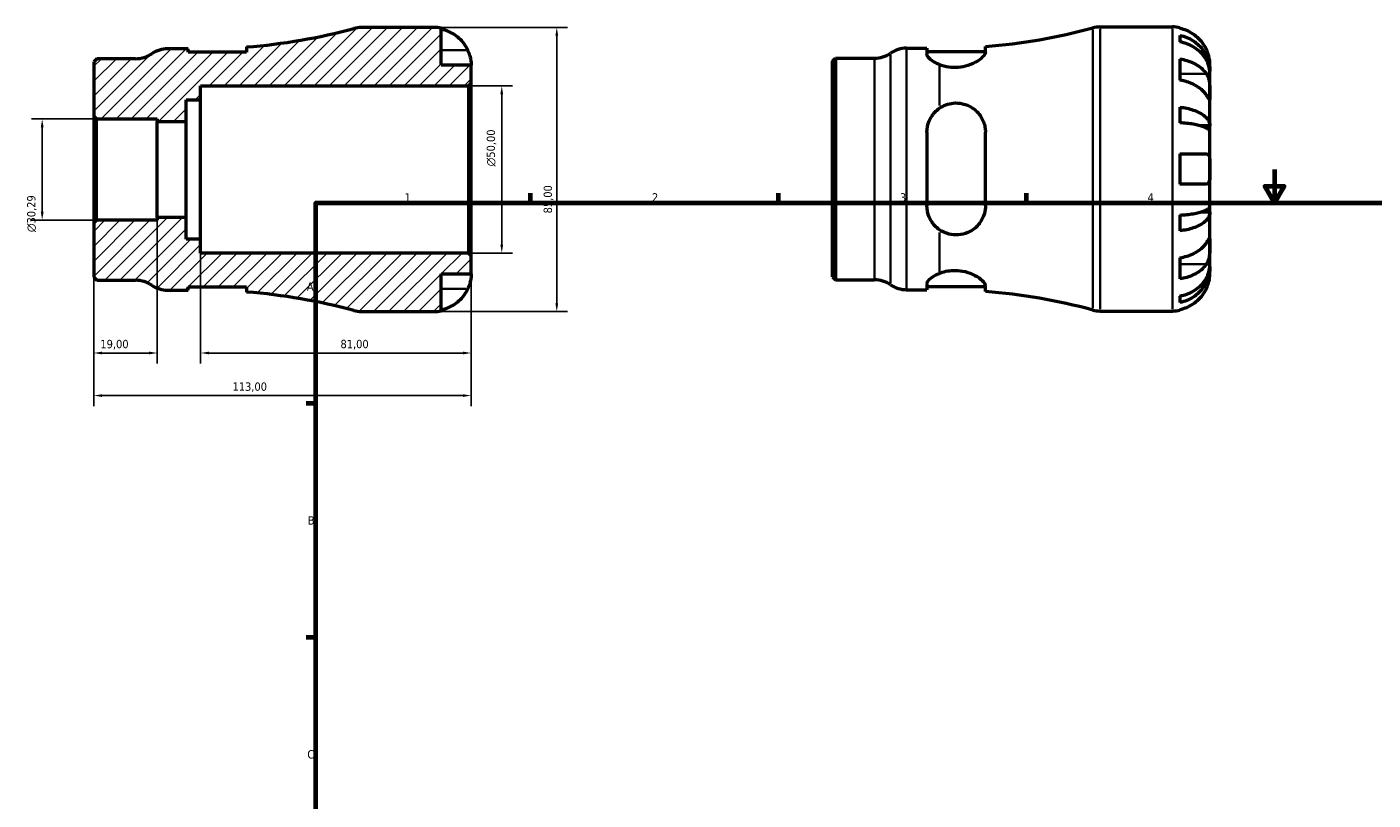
# Model space of a CAD drawing. Header units: millimetres. Extents: x -77 to 666, y 0 to 543.
# Tile 2 of 3: x -77 to 327, y 231 to 463. Entities that reach past the tile are written whole.
import ezdxf

# ---------------------------------------------------------------- set-up
doc = ezdxf.new("R2010")
doc.units = ezdxf.units.MM
for name, color, linetype, lineweight in [('Border (ISO)', 7, 'Continuous', 70), ('Dimension (ISO)', 7, 'Continuous', 25), ('Hatch (ISO)', 7, 'Continuous', 18), ('Visible (ISO)', 7, 'Continuous', 50), ('Visible Narrow (ISO)', 7, 'Continuous', 35)]:
    doc.layers.add(name, color=color, linetype=linetype, lineweight=lineweight)
doc.styles.add('Note Text (ISO)', font='tahoma.ttf')
doc.dimstyles.new('Default (ISO)', dxfattribs={"dimtxt": 2.5, "dimasz": 2.5, "dimexe": 3.175, "dimexo": 0, "dimgap": 0.762, "dimtad": 1, "dimrnd": 1e-08, "dimzin": 0, "dimtxsty": 'Note Text (ISO)', "dimcen": 0.09, "dimdle": 10, "dimclrd": 256, "dimclre": 256, "dimclrt": 232, "dimazin": 0, "dimtfac": 1.40208, "dimtmove": 0, "dimatfit": 3, "dimfxl": 1, "dimtolj": 1, "dimtzin": 0, "dimlwd": -1, "dimlwe": -1, "dimarcsym": 0})

# ---------------------------------------------------------------- blocks, each defined once
blk = doc.blocks.new('Borders Default Border')
at = {"layer": 'Border (ISO)'}
for p, q in [((74.25, 410), (74.25, 412.9)), ((148.5, 410), (148.5, 412.9)), ((222.75, 410), (222.75, 412.9)), ((10, 350), (7.1, 350)), ((10, 280), (7.1, 280))]:
    blk.add_line(p, q, dxfattribs=at)
at = {"layer": 'Border (ISO)', "flags": 128}
for points in [[(297, 420), (297, 410), (294.11, 415), (299.89, 415), (297, 410)], [(10, 10), (10, 410), (584, 410), (584, 10), (10, 10)]]:
    blk.add_lwpolyline(points, dxfattribs=at)
at = {"layer": 'Border (ISO)', "color": 232, "true_color": 0xca0064, "char_height": 2.5, "attachment_point": 7, "style": 'Note Text (ISO)'}
for s, insert in [('1', (36.56, 410.4)), ('2', (110.62, 410.4)), ('3', (184.85, 410.35)), ('4', (259, 410.4)), ('A', (7.29, 383.75)), ('B', (7.59, 313.75)), ('C', (7.43, 243.71))]:
    blk.add_mtext(s, dxfattribs=dict(at, insert=insert))
blk = doc.blocks.new('*D7')
at = {"layer": 'Defpoints', "color": 0, "transparency": 16777216}
for p in [(45.25, 462.5), (45.25, 377.5), (82.12, 377.5)]:
    blk.add_point(p, dxfattribs=at)
at = {"layer": 'Dimension (ISO)', "transparency": 16777216}
for p, q in [((45.25, 462.5), (85.3, 462.5)), ((82.12, 460), (82.12, 380)), ((45.25, 377.5), (85.3, 377.5))]:
    blk.add_line(p, q, dxfattribs=at)
for points in [[(81.7, 460), (82.54, 460), (82.12, 462.5)], [(81.7, 380), (82.54, 380), (82.12, 377.5)]]:
    blk.add_solid(points, dxfattribs=at)
at = {"layer": 'Dimension (ISO)', "color": 232, "true_color": 0xca0064, "transparency": 16777216, "insert": (78.18, 406.86), "char_height": 2.5, "attachment_point": 1, "rotation": 90, "style": 'Note Text (ISO)'}
blk.add_mtext('\\A1;85,00', dxfattribs=at)
blk = doc.blocks.new('*D8')
at = {"layer": 'Defpoints', "color": 0, "transparency": 16777216}
for p in [(55.65, 445), (65.65, 445), (55.65, 395)]:
    blk.add_point(p, dxfattribs=at)
at = {"layer": 'Dimension (ISO)', "transparency": 16777216}
for p, q in [((55.65, 445), (68.82, 445)), ((65.65, 397.5), (65.65, 442.5)), ((55.65, 395), (68.82, 395))]:
    blk.add_line(p, q, dxfattribs=at)
for points in [[(65.23, 442.5), (66.07, 442.5), (65.65, 445)], [(65.23, 397.5), (66.07, 397.5), (65.65, 395)]]:
    blk.add_solid(points, dxfattribs=at)
at = {"layer": 'Dimension (ISO)', "color": 232, "true_color": 0xca0064, "transparency": 16777216, "insert": (61.13, 420.94), "char_height": 2.5, "attachment_point": 1, "rotation": 90, "style": 'Note Text (ISO)'}
blk.add_mtext('\\A1;\\fAIGDT|b0|i0;\\H2.5000;\\ln\\fTahoma|b0|i0;\\H2.5000;50,00', dxfattribs=at)
blk = doc.blocks.new('*D9')
at = {"layer": 'Defpoints', "color": 0, "transparency": 16777216}
for p in [(-56.5, 404), (-37.5, 405.61), (-56.5, 365.09)]:
    blk.add_point(p, dxfattribs=at)
at = {"layer": 'Dimension (ISO)', "transparency": 16777216}
for p, q in [((-56.5, 404), (-56.5, 361.91)), ((-37.5, 405.61), (-37.5, 361.91)), ((-40, 365.09), (-54, 365.09))]:
    blk.add_line(p, q, dxfattribs=at)
for points in [[(-54, 365.51), (-54, 364.67), (-56.5, 365.09)], [(-40, 365.51), (-40, 364.67), (-37.5, 365.09)]]:
    blk.add_solid(points, dxfattribs=at)
at = {"layer": 'Dimension (ISO)', "color": 232, "true_color": 0xca0064, "transparency": 16777216, "insert": (-54.52, 369.02), "char_height": 2.5, "attachment_point": 1, "style": 'Note Text (ISO)'}
blk.add_mtext('\\A1;19,00', dxfattribs=at)
blk = doc.blocks.new('*D10')
at = {"layer": 'Defpoints', "color": 0, "transparency": 16777216}
for p in [(-24.5, 399.17), (56.5, 394.15), (56.5, 365.09)]:
    blk.add_point(p, dxfattribs=at)
at = {"layer": 'Dimension (ISO)', "transparency": 16777216}
for p, q in [((-24.5, 399.17), (-24.5, 361.91)), ((56.5, 394.15), (56.5, 361.91)), ((-22, 365.09), (54, 365.09))]:
    blk.add_line(p, q, dxfattribs=at)
for points in [[(-22, 365.51), (-22, 364.67), (-24.5, 365.09)], [(54, 365.51), (54, 364.67), (56.5, 365.09)]]:
    blk.add_solid(points, dxfattribs=at)
at = {"layer": 'Dimension (ISO)', "color": 232, "true_color": 0xca0064, "transparency": 16777216, "insert": (17.36, 369.03), "char_height": 2.5, "attachment_point": 1, "style": 'Note Text (ISO)'}
blk.add_mtext('\\A1;81,00', dxfattribs=at)
blk = doc.blocks.new('*D11')
at = {"layer": 'Defpoints', "color": 0, "transparency": 16777216}
for p in [(-56.5, 404), (56.5, 394.15), (-56.5, 352.35)]:
    blk.add_point(p, dxfattribs=at)
at = {"layer": 'Dimension (ISO)', "transparency": 16777216}
for p, q in [((-56.5, 404), (-56.5, 349.18)), ((56.5, 394.15), (56.5, 349.18)), ((54, 352.35), (-54, 352.35))]:
    blk.add_line(p, q, dxfattribs=at)
for points in [[(-54, 352.77), (-54, 351.93), (-56.5, 352.35)], [(54, 352.77), (54, 351.93), (56.5, 352.35)]]:
    blk.add_solid(points, dxfattribs=at)
at = {"layer": 'Dimension (ISO)', "color": 232, "true_color": 0xca0064, "transparency": 16777216, "insert": (-14.96, 356.29), "char_height": 2.5, "attachment_point": 1, "style": 'Note Text (ISO)'}
blk.add_mtext('\\A1;113,00', dxfattribs=at)
blk = doc.blocks.new('*D12')
at = {"layer": 'Defpoints', "color": 0, "transparency": 16777216}
for p in [(-55.65, 435.15), (-71.95, 404.85), (-55.65, 404.85)]:
    blk.add_point(p, dxfattribs=at)
at = {"layer": 'Dimension (ISO)', "transparency": 16777216}
for p, q in [((-55.65, 435.15), (-75.12, 435.15)), ((-71.95, 432.65), (-71.95, 407.35)), ((-55.65, 404.85), (-75.12, 404.85))]:
    blk.add_line(p, q, dxfattribs=at)
for points in [[(-72.36, 432.65), (-71.53, 432.65), (-71.95, 435.15)], [(-72.36, 407.35), (-71.53, 407.35), (-71.95, 404.85)]]:
    blk.add_solid(points, dxfattribs=at)
at = {"layer": 'Dimension (ISO)', "color": 232, "true_color": 0xca0064, "transparency": 16777216, "insert": (-76.47, 401.26), "char_height": 2.5, "attachment_point": 1, "rotation": 90, "style": 'Note Text (ISO)'}
blk.add_mtext('\\A1;\\fAIGDT|b0|i0;\\H2.5000;\\ln\\fTahoma|b0|i0;\\H2.5000;30,29', dxfattribs=at)

msp = doc.modelspace()

# ---------------------------------------------------------------- hatches: boundary and pattern name
at = {"layer": 'Hatch (ISO)'}
h = msp.add_hatch(dxfattribs=at)
h.set_pattern_fill('ANSI31', color=256, scale=25.4, style=0)
h.set_pattern_definition([(45, (0, 0), (-2.245064, 2.245064), [])])
edge = h.paths.add_edge_path()
edge.add_line((-56.501, 435.995), (-55.651, 435.145))
edge.add_line((-55.651, 435.145), (-37.501, 435.145))
edge.add_line((-37.501, 435.145), (-37.501, 434.388))
edge.add_line((-37.501, 434.388), (-28.791, 434.388))
edge.add_line((-28.791, 434.388), (-28.791, 440.833))
edge.add_line((-28.791, 440.833), (-24.501, 440.833))
edge.add_line((-24.501, 440.833), (-24.501, 445))
edge.add_line((-24.501, 445), (55.649, 445))
edge.add_line((55.649, 445), (56.499, 445.85))
edge.add_line((56.499, 445.85), (56.499, 451.25))
edge.add_line((56.499, 451.25), (47.499, 451.25))
edge.add_line((47.499, 451.25), (47.499, 462.273))
edge.add_ellipse((45.249, 451.25), major_axis=(2.25, 11.023), ratio=1, start_angle=0, end_angle=11.53696)
edge.add_line((45.249, 462.5), (23.618, 462.5))
edge.add_ellipse((23.618, 454), major_axis=(0, 8.5), ratio=1, start_angle=0, end_angle=15.09347)
edge.add_ellipse((-24.501, 632.42), major_axis=(45.906, -170.213), ratio=1, start_angle=349.38725, end_angle=360, ccw=False)
edge.add_line((-10.729, 456.664), (-10.729, 455.125))
edge.add_line((-10.729, 455.125), (-28.229, 455.125))
edge.add_line((-28.229, 455.125), (-28.229, 456.125))
edge.add_line((-28.229, 456.125), (-34.354, 456.125))
edge.add_ellipse((-34.354, 447.625), major_axis=(0, 8.5), ratio=1, start_angle=0, end_angle=34.41151)
edge.add_ellipse((-43.961, 461.65), major_axis=(4.804, -7.012), ratio=1, start_angle=325.58849, end_angle=360, ccw=False)
edge.add_line((-43.961, 453.15), (-55.593, 453.15))
edge.add_line((-55.593, 453.15), (-56.501, 452.241))
edge.add_line((-56.501, 452.241), (-56.501, 435.995))
edge = h.paths.add_edge_path()
edge.add_line((-55.651, 404.854), (-56.501, 404.005))
edge.add_line((-56.501, 404.005), (-56.501, 387.759))
edge.add_line((-56.501, 387.759), (-55.593, 386.85))
edge.add_line((-55.593, 386.85), (-43.961, 386.85))
edge.add_ellipse((-43.961, 378.35), major_axis=(0, 8.5), ratio=1, start_angle=325.58849, end_angle=360, ccw=False)
edge.add_ellipse((-34.354, 392.375), major_axis=(-4.804, -7.013), ratio=1, start_angle=0, end_angle=34.41151)
edge.add_line((-34.354, 383.875), (-28.229, 383.875))
edge.add_line((-28.229, 383.875), (-28.229, 384.875))
edge.add_line((-28.229, 384.875), (-10.729, 384.875))
edge.add_line((-10.729, 384.875), (-10.729, 383.336))
edge.add_ellipse((-24.501, 207.58), major_axis=(13.773, 175.756), ratio=1, start_angle=349.38725, end_angle=360, ccw=False)
edge.add_ellipse((23.618, 386), major_axis=(-2.213, -8.207), ratio=1, start_angle=0, end_angle=15.09347)
edge.add_line((23.618, 377.5), (45.249, 377.5))
edge.add_ellipse((45.249, 388.75), major_axis=(0, -11.25), ratio=1, start_angle=0, end_angle=11.53696)
edge.add_line((47.499, 377.727), (47.499, 388.75))
edge.add_line((47.499, 388.75), (56.499, 388.75))
edge.add_line((56.499, 388.75), (56.499, 394.15))
edge.add_line((56.499, 394.15), (55.649, 395))
edge.add_line((55.649, 395), (-24.501, 395))
edge.add_line((-24.501, 395), (-24.501, 399.167))
edge.add_line((-24.501, 399.167), (-28.791, 399.167))
edge.add_line((-28.791, 399.167), (-28.791, 405.612))
edge.add_line((-28.791, 405.612), (-37.501, 405.612))
edge.add_line((-37.501, 405.612), (-37.501, 404.854))
edge.add_line((-37.501, 404.854), (-55.651, 404.854))

# ---------------------------------------------------------------- linework, layer by layer
at = {"layer": 'Visible (ISO)'}
for p, q in [((45.249, 462.5), (23.618, 462.5)), ((47.499, 451.25), (47.499, 462.273)), ((244.795, 462.655), (266.425, 462.655)), ((268.675, 462.428), (268.675, 462.187)), ((268.675, 460.111), (268.675, 458.167)), ((-28.229, 456.125), (-34.354, 456.125)), ((-28.229, 455.125), (-28.229, 456.125)), ((-10.729, 456.664), (-10.729, 455.125)), ((186.823, 456.28), (192.948, 456.28)), ((192.948, 456.28), (192.948, 454.564)), ((210.448, 455.13), (210.448, 456.819)), ((-55.593, 453.15), (-56.501, 452.241)), ((-56.501, 452.241), (-56.501, 435.995)), ((-43.961, 453.15), (-55.593, 453.15)), ((-10.729, 455.125), (-28.229, 455.125)), ((164.675, 452.396), (165.584, 453.305)), ((164.675, 387.914), (164.675, 452.396)), ((165.584, 453.305), (177.216, 453.305)), ((165.584, 453.305), (165.584, 387.005)), ((192.948, 455.28), (210.448, 455.28)), ((268.675, 453.058), (268.675, 446.694)), ((277.675, 449.394), (277.675, 451.405)), ((56.499, 451.25), (47.499, 451.25)), ((56.499, 445.85), (56.499, 451.25)), ((277.675, 449.394), (277.64, 449.394)), ((277.675, 448.629), (277.675, 449.394)), ((277.675, 442.252), (277.675, 448.629)), ((-24.501, 440.833), (-24.501, 445)), ((-24.501, 445), (55.649, 445)), ((55.649, 445), (56.499, 445.85)), ((55.649, 445), (55.649, 395)), ((56.499, 394.15), (56.499, 445.85)), ((-28.791, 434.388), (-28.791, 440.833)), ((-28.791, 440.833), (-24.501, 440.833)), ((-24.501, 399.167), (-24.501, 440.833)), ((277.675, 433.032), (277.675, 442.252)), ((-56.501, 435.995), (-55.651, 435.145)), ((-56.501, 435.995), (-56.501, 404.005)), ((268.675, 438.65), (268.675, 433.955)), ((-55.651, 435.145), (-37.501, 435.145)), ((-55.651, 404.854), (-55.651, 435.145)), ((-37.501, 435.145), (-37.501, 434.388)), ((-37.501, 434.388), (-28.791, 434.388)), ((-37.501, 405.612), (-37.501, 434.388)), ((-28.791, 405.612), (-28.791, 434.388)), ((277.675, 433.032), (274.946, 433.032)), ((277.675, 431.184), (277.675, 433.032)), ((192.948, 431.155), (192.948, 409.155)), ((210.448, 409.155), (210.448, 431.155)), ((277.675, 420.155), (277.675, 431.184)), ((268.675, 424.655), (268.675, 415.655)), ((277.675, 409.126), (277.675, 420.155)), ((277.675, 407.278), (274.946, 407.278)), ((277.675, 407.278), (277.675, 409.126)), ((277.675, 398.058), (277.675, 407.278)), ((-55.651, 404.854), (-56.501, 404.005)), ((-56.501, 404.005), (-56.501, 387.759)), ((-37.501, 404.854), (-55.651, 404.854)), ((-28.791, 405.612), (-37.501, 405.612)), ((-37.501, 405.612), (-37.501, 404.854)), ((-28.791, 399.167), (-28.791, 405.612)), ((268.675, 406.354), (268.675, 401.66)), ((-24.501, 399.167), (-28.791, 399.167)), ((-24.501, 395), (-24.501, 399.167)), ((55.649, 395), (-24.501, 395)), ((56.499, 394.15), (55.649, 395)), ((277.675, 391.681), (277.675, 398.058)), ((56.499, 388.75), (56.499, 394.15)), ((268.675, 393.615), (268.675, 387.251)), ((277.675, 390.916), (277.675, 391.681)), ((-56.501, 387.759), (-55.593, 386.85)), ((47.499, 377.727), (47.499, 388.75)), ((47.499, 388.75), (56.499, 388.75)), ((164.675, 387.914), (165.584, 387.005)), ((165.584, 387.005), (177.216, 387.005)), ((277.675, 390.916), (277.64, 390.916)), ((277.675, 388.905), (277.675, 390.916)), ((-55.593, 386.85), (-43.961, 386.85)), ((-34.354, 383.875), (-28.229, 383.875)), ((-28.229, 383.875), (-28.229, 384.875)), ((-28.229, 384.875), (-10.729, 384.875)), ((-10.729, 384.875), (-10.729, 383.336)), ((186.823, 384.03), (192.948, 384.03)), ((192.948, 385.745), (192.948, 384.03)), ((192.948, 385.03), (210.448, 385.03)), ((210.448, 383.491), (210.448, 385.18)), ((268.675, 382.143), (268.675, 380.198)), ((23.618, 377.5), (45.249, 377.5)), ((244.795, 377.655), (266.425, 377.655)), ((268.675, 378.122), (268.675, 377.882))]:
    msp.add_line(p, q, dxfattribs=at)
for centre, radius, start, end in [((-24.501, 632.42), 176.295, 274.48072, 285.09347), ((23.618, 454), 8.5, 90, 105.09347), ((45.249, 451.25), 11.25, 78.46304, 90), ((196.675, 632.575), 176.295, 274.48072, 285.09347), ((244.795, 454.155), 8.5, 90, 105.09347), ((266.425, 451.405), 11.25, 78.46304, 90), ((-34.354, 447.625), 8.5, 90, 124.41151), ((186.823, 447.78), 8.5, 90, 124.41151), ((-43.961, 461.65), 8.5, 270, 304.41151), ((177.216, 461.805), 8.5, 270, 304.41151), ((177.216, 378.505), 8.5, 55.58849, 90), ((-43.961, 378.35), 8.5, 55.58849, 90), ((-34.354, 392.375), 8.5, 235.58849, 270), ((-24.501, 207.58), 176.295, 74.90653, 85.51928), ((186.823, 392.53), 8.5, 235.58849, 270), ((196.675, 207.735), 176.295, 74.90653, 85.51928), ((23.618, 386), 8.5, 254.90653, 270), ((45.249, 388.75), 11.25, 270, 281.53696), ((244.795, 386.155), 8.5, 254.90653, 270), ((266.425, 388.905), 11.25, 270, 281.53696)]:
    msp.add_arc(centre, radius, start, end, dxfattribs=at)
for points, knots in [([(47.499, 462.033), (48.218, 461.885), (48.921, 461.663), (50.185, 461.138), (50.859, 460.783), (52.117, 459.939), (52.701, 459.45), (53.684, 458.463), (54.173, 457.875), (54.916, 456.759), (55.199, 456.25), (55.432, 455.75)], [0.21343841, 0.21343841, 0.21343841, 0.21343841, 0.41559978, 0.41559978, 0.62400044, 0.62400044, 0.8324011, 0.8324011, 1.04178819, 1.04178819, 1.20124236, 1.20124236, 1.20124236, 1.20124236]), ([(276.608, 455.905), (276.375, 456.405), (276.092, 456.913), (275.35, 458.03), (274.861, 458.618), (273.878, 459.605), (273.294, 460.094), (272.036, 460.938), (271.361, 461.292), (270.098, 461.818), (269.395, 462.04), (268.675, 462.187)], [5.50227189, 5.50227189, 5.50227189, 5.50227189, 5.66172607, 5.66172607, 5.87111315, 5.87111315, 6.07951382, 6.07951382, 6.28791448, 6.28791448, 6.49007585, 6.49007585, 6.49007585, 6.49007585]), ([(268.675, 460.111), (269.396, 459.968), (270.101, 459.753), (271.366, 459.245), (272.04, 458.902), (273.299, 458.087), (273.883, 457.614), (274.865, 456.661), (275.354, 456.092), (276.196, 454.869), (276.55, 454.214), (277.082, 452.966), (277.31, 452.257), (277.606, 450.81), (277.675, 450.071), (277.675, 449.394)], [0.2134337, 0.2134337, 0.2134337, 0.2134337, 0.41601, 0.41601, 0.6243485, 0.6243485, 0.832687, 0.832687, 1.0415719, 1.0415719, 1.2504568, 1.2504568, 1.4601279, 1.4601279, 1.6697991, 1.6697991, 1.6697991, 1.6697991]), ([(55.432, 455.75), (55.504, 455.595), (55.573, 455.439), (55.748, 455.018), (55.848, 454.755), (56.034, 454.203), (56.118, 453.919), (56.292, 453.232), (56.362, 452.853), (56.463, 452.129), (56.483, 451.815), (56.501, 451.368), (56.499, 451.25), (56.499, 451.25)], [-0.71968867, -0.71968867, -0.71968867, -0.71968867, -0.66913349, -0.66913349, -0.58448293, -0.58448293, -0.49008499, -0.49008499, -0.34765985, -0.34765985, -0.17827673, -0.17827673, 0, 0, 0, 0]), ([(277.675, 448.629), (277.675, 449.231), (277.606, 449.889), (277.31, 451.177), (277.082, 451.807), (276.55, 452.918), (276.196, 453.501), (275.354, 454.59), (274.865, 455.096), (273.883, 455.944), (273.299, 456.365), (272.04, 457.091), (271.366, 457.396), (270.101, 457.848), (269.396, 458.04), (268.675, 458.167)], [5.0161165, 5.0161165, 5.0161165, 5.0161165, 5.2257877, 5.2257877, 5.4354588, 5.4354588, 5.6443437, 5.6443437, 5.8532286, 5.8532286, 6.0615671, 6.0615671, 6.2699056, 6.2699056, 6.472482, 6.472482, 6.472482, 6.472482]), ([(277.675, 451.405), (277.675, 451.405), (277.676, 451.459), (277.671, 451.681), (277.666, 451.86), (277.624, 452.404), (277.577, 452.803), (277.424, 453.57), (277.345, 453.896), (277.167, 454.495), (277.078, 454.76), (276.872, 455.307), (276.755, 455.586), (276.621, 455.876), (276.615, 455.891), (276.608, 455.905)], [-3.12621297, -3.12621297, -3.12621297, -3.12621297, -3.00592131, -3.00592131, -2.87295675, -2.87295675, -2.69789372, -2.69789372, -2.58338701, -2.58338701, -2.49547573, -2.49547573, -2.40310236, -2.40310236, -2.39831682, -2.39831682, -2.39831682, -2.39831682]), ([(196.675, 451.381), (196.293, 451.537), (195.941, 451.702), (194.814, 452.295), (194.118, 452.793), (193.185, 453.746), (192.948, 454.198), (192.948, 454.564)], [0.52389947, 0.52389947, 0.52389947, 0.52389947, 0.66513571, 0.66513571, 1.02595299, 1.02595299, 1.38677028, 1.38677028, 1.38677028, 1.38677028]), ([(210.448, 455.13), (210.448, 455.078), (210.443, 455.025), (210.388, 454.696), (210.228, 454.386), (209.558, 453.542), (208.907, 452.978), (207.269, 451.943), (206.299, 451.467), (204.294, 450.816), (203.317, 450.608), (201.358, 450.446), (200.419, 450.477), (198.474, 450.761), (197.517, 451.038), (196.675, 451.381)], [-2.0060936, -2.0060936, -2.0060936, -2.0060936, -1.9548382, -1.9548382, -1.6956441, -1.6956441, -1.2940616, -1.2940616, -0.9166772, -0.9166772, -0.6091044, -0.6091044, -0.3251628, -0.3251628, -0.0000692, -0.0000692, -0.0000692, -0.0000692]), ([(268.675, 453.058), (269.395, 452.954), (270.098, 452.797), (271.361, 452.426), (272.036, 452.175), (273.294, 451.578), (273.878, 451.232), (274.861, 450.535), (275.35, 450.118), (276.092, 449.329), (276.375, 448.97), (276.608, 448.616)], [0.21343841, 0.21343841, 0.21343841, 0.21343841, 0.41559978, 0.41559978, 0.62400044, 0.62400044, 0.8324011, 0.8324011, 1.04178819, 1.04178819, 1.20124236, 1.20124236, 1.20124236, 1.20124236]), ([(276.608, 448.616), (276.667, 448.527), (276.724, 448.433), (276.9, 448.116), (277.01, 447.876), (277.209, 447.342), (277.296, 447.048), (277.47, 446.301), (277.539, 445.841), (277.639, 444.809), (277.66, 444.248), (277.677, 443.173), (277.675, 442.673), (277.675, 442.252)], [-0.72474413, -0.72474413, -0.72474413, -0.72474413, -0.68292689, -0.68292689, -0.58946764, -0.58946764, -0.49014387, -0.49014387, -0.34933517, -0.34933517, -0.17856496, -0.17856496, 0, 0, 0, 0]), ([(276.608, 442.252), (276.375, 442.606), (276.092, 442.965), (275.35, 443.754), (274.861, 444.171), (273.878, 444.868), (273.294, 445.214), (272.036, 445.811), (271.361, 446.062), (270.098, 446.433), (269.395, 446.59), (268.675, 446.694)], [5.50227189, 5.50227189, 5.50227189, 5.50227189, 5.66172607, 5.66172607, 5.87111315, 5.87111315, 6.07951382, 6.07951382, 6.28791448, 6.28791448, 6.49007585, 6.49007585, 6.49007585, 6.49007585]), ([(196.675, 438.32), (197.273, 438.739), (197.931, 439.089), (199.33, 439.611), (200.058, 439.783), (201.757, 439.957), (202.705, 439.897), (204.677, 439.453), (205.653, 439.028), (207.56, 437.771), (208.433, 436.874), (209.701, 434.872), (210.126, 433.783), (210.406, 432.142), (210.448, 431.651), (210.448, 431.155)], [-2.1962933, -2.1962933, -2.1962933, -2.1962933, -1.9644767, -1.9644767, -1.7373603, -1.7373603, -1.4498316, -1.4498316, -1.1184031, -1.1184031, -0.7162651, -0.7162651, -0.3410282, -0.3410282, -0.1843395, -0.1843395, -0.1843395, -0.1843395]), ([(277.675, 442.252), (277.675, 442.011), (277.675, 441.798), (277.673, 441.424), (277.671, 441.27), (277.649, 441.004), (277.625, 440.93), (277.525, 440.938), (277.452, 441.014), (277.274, 441.253), (277.186, 441.381), (276.982, 441.684), (276.869, 441.855), (276.7, 442.112), (276.655, 442.181), (276.608, 442.252)], [0, 0, 0, 0, 0.10230486, 0.10230486, 0.2116531, 0.2116531, 0.35868741, 0.35868741, 0.49861539, 0.49861539, 0.59613895, 0.59613895, 0.69034298, 0.69034298, 0.72355027, 0.72355027, 0.72355027, 0.72355027]), ([(192.948, 431.155), (192.948, 432.301), (193.185, 433.5), (194.118, 435.685), (194.814, 436.672), (195.941, 437.759), (196.293, 438.052), (196.675, 438.32)], [1.33452104, 1.33452104, 1.33452104, 1.33452104, 1.69533832, 1.69533832, 2.0561556, 2.0561556, 2.19739184, 2.19739184, 2.19739184, 2.19739184]), ([(268.675, 438.65), (269.396, 438.575), (270.101, 438.462), (271.366, 438.196), (272.04, 438.016), (273.299, 437.588), (273.883, 437.341), (274.865, 436.841), (275.354, 436.543), (276.196, 435.902), (276.55, 435.558), (277.082, 434.904), (277.31, 434.533), (277.606, 433.774), (277.675, 433.386), (277.675, 433.032)], [0.2134337, 0.2134337, 0.2134337, 0.2134337, 0.41601, 0.41601, 0.6243485, 0.6243485, 0.832687, 0.832687, 1.0415719, 1.0415719, 1.2504568, 1.2504568, 1.4601279, 1.4601279, 1.6697991, 1.6697991, 1.6697991, 1.6697991]), ([(277.675, 431.184), (277.675, 431.359), (277.606, 431.55), (277.31, 431.924), (277.082, 432.107), (276.55, 432.43), (276.196, 432.6), (275.354, 432.916), (274.865, 433.063), (273.883, 433.31), (273.299, 433.432), (272.04, 433.643), (271.366, 433.731), (270.101, 433.863), (269.396, 433.919), (268.675, 433.955)], [5.0161165, 5.0161165, 5.0161165, 5.0161165, 5.2257877, 5.2257877, 5.4354588, 5.4354588, 5.6443437, 5.6443437, 5.8532286, 5.8532286, 6.0615671, 6.0615671, 6.2699056, 6.2699056, 6.472482, 6.472482, 6.472482, 6.472482]), ([(268.675, 424.655), (269.395, 424.655), (270.098, 424.655), (271.361, 424.655), (272.036, 424.655), (273.294, 424.655), (273.878, 424.655), (274.861, 424.655), (275.35, 424.655), (276.092, 424.655), (276.375, 424.655), (276.608, 424.655)], [0.21343841, 0.21343841, 0.21343841, 0.21343841, 0.41559978, 0.41559978, 0.62400044, 0.62400044, 0.8324011, 0.8324011, 1.04178819, 1.04178819, 1.20124236, 1.20124236, 1.20124236, 1.20124236]), ([(276.608, 424.655), (276.68, 424.655), (276.749, 424.647), (276.925, 424.603), (277.024, 424.552), (277.211, 424.392), (277.294, 424.277), (277.468, 423.914), (277.539, 423.631), (277.64, 422.885), (277.66, 422.409), (277.677, 421.338), (277.675, 420.749), (277.675, 420.155)], [-0.71968867, -0.71968867, -0.71968867, -0.71968867, -0.66913349, -0.66913349, -0.58448293, -0.58448293, -0.49008499, -0.49008499, -0.34765985, -0.34765985, -0.17827673, -0.17827673, 0, 0, 0, 0]), ([(277.675, 420.155), (277.675, 419.754), (277.676, 419.355), (277.671, 418.541), (277.666, 418.134), (277.624, 417.269), (277.577, 416.845), (277.424, 416.29), (277.345, 416.112), (277.167, 415.872), (277.078, 415.795), (276.872, 415.686), (276.755, 415.658), (276.621, 415.655), (276.615, 415.655), (276.608, 415.655)], [-3.12621297, -3.12621297, -3.12621297, -3.12621297, -3.00592131, -3.00592131, -2.87295675, -2.87295675, -2.69789372, -2.69789372, -2.58338701, -2.58338701, -2.49547573, -2.49547573, -2.40310236, -2.40310236, -2.39831682, -2.39831682, -2.39831682, -2.39831682]), ([(276.608, 415.655), (276.375, 415.655), (276.092, 415.655), (275.35, 415.655), (274.861, 415.655), (273.878, 415.655), (273.294, 415.655), (272.036, 415.655), (271.361, 415.655), (270.098, 415.655), (269.395, 415.655), (268.675, 415.655)], [5.50227189, 5.50227189, 5.50227189, 5.50227189, 5.66172607, 5.66172607, 5.87111315, 5.87111315, 6.07951382, 6.07951382, 6.28791448, 6.28791448, 6.49007585, 6.49007585, 6.49007585, 6.49007585]), ([(196.675, 401.99), (196.293, 402.258), (195.941, 402.551), (194.814, 403.637), (194.118, 404.624), (193.185, 406.81), (192.948, 408.009), (192.948, 409.155)], [0.52389947, 0.52389947, 0.52389947, 0.52389947, 0.66513571, 0.66513571, 1.02595299, 1.02595299, 1.38677028, 1.38677028, 1.38677028, 1.38677028]), ([(210.448, 409.155), (210.448, 408.992), (210.443, 408.829), (210.388, 407.845), (210.228, 407.046), (209.558, 405.115), (208.907, 404.046), (207.269, 402.31), (206.299, 401.615), (204.294, 400.741), (203.317, 400.496), (201.358, 400.361), (200.419, 400.448), (198.474, 400.95), (197.517, 401.4), (196.675, 401.99)], [-2.0060936, -2.0060936, -2.0060936, -2.0060936, -1.9548382, -1.9548382, -1.6956441, -1.6956441, -1.2940616, -1.2940616, -0.9166772, -0.9166772, -0.6091044, -0.6091044, -0.3251628, -0.3251628, -0.0000692, -0.0000692, -0.0000692, -0.0000692]), ([(268.675, 406.354), (269.396, 406.391), (270.101, 406.447), (271.366, 406.578), (272.04, 406.667), (273.299, 406.878), (273.883, 407), (274.865, 407.247), (275.354, 407.394), (276.196, 407.71), (276.55, 407.88), (277.082, 408.202), (277.31, 408.386), (277.606, 408.76), (277.675, 408.951), (277.675, 409.126)], [0.2134337, 0.2134337, 0.2134337, 0.2134337, 0.41601, 0.41601, 0.6243485, 0.6243485, 0.832687, 0.832687, 1.0415719, 1.0415719, 1.2504568, 1.2504568, 1.4601279, 1.4601279, 1.6697991, 1.6697991, 1.6697991, 1.6697991]), ([(277.675, 407.278), (277.675, 406.924), (277.606, 406.536), (277.31, 405.777), (277.082, 405.406), (276.55, 404.751), (276.196, 404.408), (275.354, 403.767), (274.865, 403.469), (273.883, 402.969), (273.299, 402.721), (272.04, 402.294), (271.366, 402.114), (270.101, 401.848), (269.396, 401.735), (268.675, 401.66)], [5.0161165, 5.0161165, 5.0161165, 5.0161165, 5.2257877, 5.2257877, 5.4354588, 5.4354588, 5.6443437, 5.6443437, 5.8532286, 5.8532286, 6.0615671, 6.0615671, 6.2699056, 6.2699056, 6.472482, 6.472482, 6.472482, 6.472482]), ([(276.608, 398.058), (276.667, 398.147), (276.724, 398.233), (276.9, 398.501), (277.01, 398.667), (277.209, 398.963), (277.296, 399.089), (277.47, 399.315), (277.539, 399.382), (277.639, 399.368), (277.66, 399.254), (277.677, 398.812), (277.675, 398.479), (277.675, 398.058)], [-0.72474413, -0.72474413, -0.72474413, -0.72474413, -0.68292689, -0.68292689, -0.58946764, -0.58946764, -0.49014387, -0.49014387, -0.34933517, -0.34933517, -0.17856496, -0.17856496, 0, 0, 0, 0]), ([(268.675, 393.615), (269.395, 393.72), (270.098, 393.877), (271.361, 394.248), (272.036, 394.499), (273.294, 395.096), (273.878, 395.442), (274.861, 396.139), (275.35, 396.555), (276.092, 397.345), (276.375, 397.704), (276.608, 398.058)], [0.21343841, 0.21343841, 0.21343841, 0.21343841, 0.41559978, 0.41559978, 0.62400044, 0.62400044, 0.8324011, 0.8324011, 1.04178819, 1.04178819, 1.20124236, 1.20124236, 1.20124236, 1.20124236]), ([(277.675, 398.058), (277.675, 397.817), (277.675, 397.549), (277.673, 396.951), (277.671, 396.619), (277.649, 395.808), (277.625, 395.322), (277.525, 394.371), (277.452, 393.915), (277.274, 393.182), (277.186, 392.896), (276.982, 392.371), (276.869, 392.132), (276.7, 391.839), (276.655, 391.765), (276.608, 391.694)], [0, 0, 0, 0, 0.10230486, 0.10230486, 0.2116531, 0.2116531, 0.35868741, 0.35868741, 0.49861539, 0.49861539, 0.59613895, 0.59613895, 0.69034298, 0.69034298, 0.72355027, 0.72355027, 0.72355027, 0.72355027]), ([(276.608, 391.694), (276.375, 391.34), (276.092, 390.981), (275.35, 390.191), (274.861, 389.775), (273.878, 389.078), (273.294, 388.732), (272.036, 388.135), (271.361, 387.884), (270.098, 387.513), (269.395, 387.356), (268.675, 387.251)], [5.50227189, 5.50227189, 5.50227189, 5.50227189, 5.66172607, 5.66172607, 5.87111315, 5.87111315, 6.07951382, 6.07951382, 6.28791448, 6.28791448, 6.49007585, 6.49007585, 6.49007585, 6.49007585]), ([(268.675, 382.143), (269.396, 382.27), (270.101, 382.462), (271.366, 382.914), (272.04, 383.219), (273.299, 383.945), (273.883, 384.366), (274.865, 385.214), (275.354, 385.72), (276.196, 386.808), (276.55, 387.391), (277.082, 388.502), (277.31, 389.133), (277.606, 390.421), (277.675, 391.079), (277.675, 391.681)], [0.2134337, 0.2134337, 0.2134337, 0.2134337, 0.41601, 0.41601, 0.6243485, 0.6243485, 0.832687, 0.832687, 1.0415719, 1.0415719, 1.2504568, 1.2504568, 1.4601279, 1.4601279, 1.6697991, 1.6697991, 1.6697991, 1.6697991]), ([(56.499, 388.75), (56.499, 388.75), (56.499, 388.696), (56.495, 388.474), (56.49, 388.295), (56.448, 387.751), (56.401, 387.352), (56.247, 386.585), (56.168, 386.259), (55.99, 385.66), (55.901, 385.395), (55.696, 384.848), (55.579, 384.569), (55.445, 384.279), (55.438, 384.264), (55.432, 384.25)], [-3.12621297, -3.12621297, -3.12621297, -3.12621297, -3.00592131, -3.00592131, -2.87295675, -2.87295675, -2.69789372, -2.69789372, -2.58338701, -2.58338701, -2.49547573, -2.49547573, -2.40310236, -2.40310236, -2.39831682, -2.39831682, -2.39831682, -2.39831682]), ([(192.948, 385.745), (192.948, 386.112), (193.185, 386.564), (194.118, 387.517), (194.814, 388.015), (195.941, 388.608), (196.293, 388.773), (196.675, 388.929)], [1.33452104, 1.33452104, 1.33452104, 1.33452104, 1.69533832, 1.69533832, 2.0561556, 2.0561556, 2.19739184, 2.19739184, 2.19739184, 2.19739184]), ([(196.675, 388.929), (197.273, 389.173), (197.931, 389.384), (199.33, 389.693), (200.058, 389.791), (201.757, 389.856), (202.705, 389.78), (204.677, 389.404), (205.653, 389.079), (207.56, 388.224), (208.433, 387.67), (209.701, 386.62), (210.126, 386.122), (210.406, 385.506), (210.448, 385.336), (210.448, 385.18)], [-2.1962933, -2.1962933, -2.1962933, -2.1962933, -1.9644767, -1.9644767, -1.7373603, -1.7373603, -1.4498316, -1.4498316, -1.1184031, -1.1184031, -0.7162651, -0.7162651, -0.3410282, -0.3410282, -0.1843395, -0.1843395, -0.1843395, -0.1843395]), ([(277.675, 390.916), (277.675, 390.239), (277.606, 389.5), (277.31, 388.053), (277.082, 387.344), (276.55, 386.096), (276.196, 385.441), (275.354, 384.217), (274.865, 383.649), (273.883, 382.696), (273.299, 382.223), (272.04, 381.408), (271.366, 381.065), (270.101, 380.557), (269.396, 380.341), (268.675, 380.198)], [5.0161165, 5.0161165, 5.0161165, 5.0161165, 5.2257877, 5.2257877, 5.4354588, 5.4354588, 5.6443437, 5.6443437, 5.8532286, 5.8532286, 6.0615671, 6.0615671, 6.2699056, 6.2699056, 6.472482, 6.472482, 6.472482, 6.472482]), ([(276.608, 384.405), (276.68, 384.56), (276.749, 384.716), (276.925, 385.137), (277.024, 385.4), (277.211, 385.952), (277.294, 386.236), (277.468, 386.923), (277.539, 387.302), (277.64, 388.026), (277.66, 388.34), (277.677, 388.787), (277.675, 388.905), (277.675, 388.905)], [-0.71968867, -0.71968867, -0.71968867, -0.71968867, -0.66913349, -0.66913349, -0.58448293, -0.58448293, -0.49008499, -0.49008499, -0.34765985, -0.34765985, -0.17827673, -0.17827673, 0, 0, 0, 0]), ([(55.432, 384.25), (55.199, 383.75), (54.916, 383.241), (54.173, 382.125), (53.684, 381.537), (52.701, 380.55), (52.117, 380.061), (50.859, 379.217), (50.185, 378.862), (48.921, 378.337), (48.218, 378.115), (47.499, 377.967)], [5.50227189, 5.50227189, 5.50227189, 5.50227189, 5.66172607, 5.66172607, 5.87111315, 5.87111315, 6.07951382, 6.07951382, 6.28791448, 6.28791448, 6.49007585, 6.49007585, 6.49007585, 6.49007585]), ([(268.675, 378.122), (269.395, 378.27), (270.098, 378.492), (271.361, 379.017), (272.036, 379.372), (273.294, 380.216), (273.878, 380.705), (274.861, 381.691), (275.35, 382.28), (276.092, 383.396), (276.375, 383.905), (276.608, 384.405)], [0.21343841, 0.21343841, 0.21343841, 0.21343841, 0.41559978, 0.41559978, 0.62400044, 0.62400044, 0.8324011, 0.8324011, 1.04178819, 1.04178819, 1.20124236, 1.20124236, 1.20124236, 1.20124236])]:
    msp.add_open_spline(points, degree=3, knots=knots, dxfattribs=at)
at = {"layer": 'Visible Narrow (ISO)'}
for p, q in [((242.581, 378.468), (242.581, 461.842)), ((244.795, 462.132), (244.795, 378.178)), ((266.425, 378.178), (266.425, 462.132)), ((55.035, 455.75), (47.895, 455.75)), ((186.823, 455.835), (186.823, 384.475)), ((177.216, 387.413), (177.216, 452.897)), ((182.019, 385.944), (182.019, 454.366)), ((196.675, 439.121), (196.675, 450.901)), ((276.211, 448.616), (269.072, 448.616)), ((196.675, 389.409), (196.675, 401.189)), ((276.211, 391.694), (269.072, 391.694)), ((55.035, 384.25), (47.895, 384.25))]:
    msp.add_line(p, q, dxfattribs=at)

# ---------------------------------------------------------------- block references
msp.add_blockref('Borders Default Border', (0, 0))

# ---------------------------------------------------------------- dimensions: what is measured, and where the dimension line sits
at = {"layer": 'Dimension (ISO)'}
for base, p1, p2, angle, picture, middle in [((82.12, 377.5), (45.249, 462.5), (45.249, 377.5), 90, '*D7', (82.12, 411)), ((-56.501, 365.088), (-37.501, 405.612), (-56.501, 404.005), 180, '*D9', (-50.501, 365.088)), ((-56.501, 352.35), (56.499, 394.15), (-56.501, 404.005), 180, '*D11', (-10.001, 352.35)), ((56.499, 365.088), (-24.501, 399.167), (56.499, 394.15), 180, '*D10', (21.499, 365.088))]:
    dim = msp.add_linear_dim(base=base, p1=p1, p2=p2, angle=angle, dimstyle='Default (ISO)', override={"dimdec": 2, "dimtp": 0, "dimtm": 0, "dimtdec": 2, "dimtofl": 0, "dimatfit": 1}, dxfattribs=at)
    dim.commit()
    dim.dimension.update_dxf_attribs({"geometry": picture, "text_midpoint": middle, "dimtype": 160})
for base, p1, p2, picture, middle in [((65.649, 445), (55.649, 395), (55.649, 445), '*D8', (65.649, 426.5)), ((-71.946, 404.854), (-55.651, 435.145), (-55.651, 404.854), '*D12', (-71.946, 406.817))]:
    dim = msp.add_linear_dim(base=base, p1=p1, p2=p2, angle=90, text='\\fAIGDT|b0|i0;\\H2.5000;\\ln\\fTahoma|b0|i0;\\H2.5000;<>', dimstyle='Default (ISO)', override={"dimdec": 2, "dimtp": 0, "dimtm": 0, "dimtdec": 2, "dimtofl": 0, "dimatfit": 1}, dxfattribs=at)
    dim.commit()
    dim.dimension.update_dxf_attribs({"geometry": picture, "text_midpoint": middle, "dimtype": 160})

doc.saveas('drawing.dxf')
